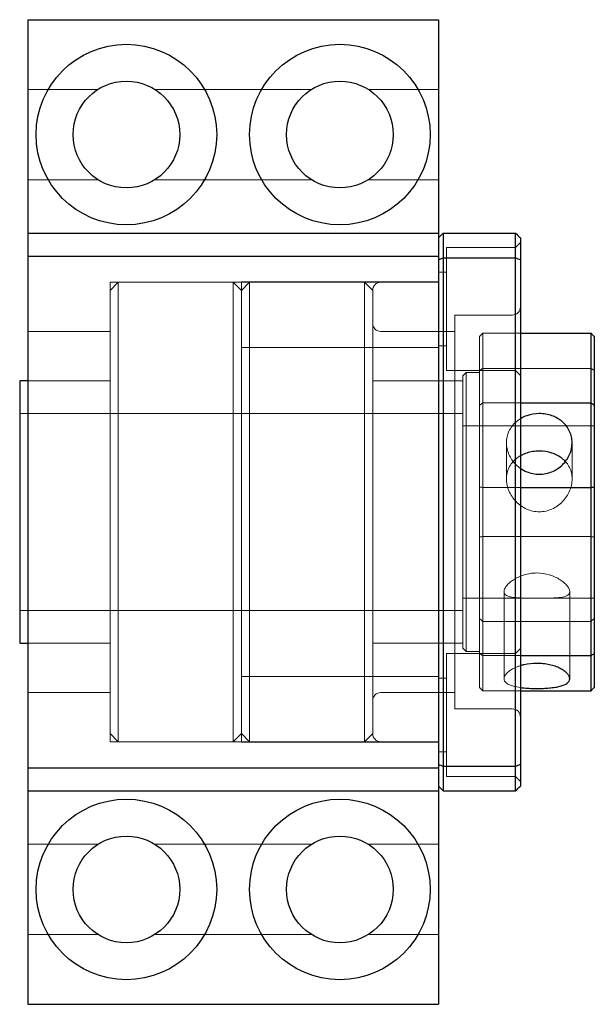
# Model space of a CAD drawing. Header units: millimetres. Extents: x 5894 to 6102, y 6811 to 7011.
# Tile 4 of 4: x 5985 to 6020, y 6951 to 7011. Entities that reach past the tile are written whole.
import ezdxf
from ezdxf.lldxf.tags import DXFTag

# ---------------------------------------------------------------- set-up
doc = ezdxf.new("R2010")
doc.units = ezdxf.units.MM
doc.layers.add('1', color=7, linetype='CONTINUOUS', true_color=0xffffff)
tags = doc.linetypes.add('DASHED', pattern=[25.72, 12.86, -12.86]).pattern_tags.tags
tags[6:7] = [DXFTag(74, 4), DXFTag(75, 0), DXFTag(340, '0'), DXFTag(46, 0.0), DXFTag(50, 0.0), DXFTag(44, 0.0), DXFTag(45, 0.0)]
tags[4:5] = [DXFTag(74, 4), DXFTag(75, 0), DXFTag(340, '0'), DXFTag(46, 0.0), DXFTag(50, 0.0), DXFTag(44, 0.0), DXFTag(45, 0.0)]

msp = doc.modelspace()

# ---------------------------------------------------------------- linework, layer by layer
at = {"layer": '1', "color": 7, "linetype": 'Continuous'}
for p, q in [((5985.935, 7010.573), (5985.935, 6997.573)), ((5985.935, 7010.573), (6010.935, 7010.573)), ((6010.935, 7010.573), (6010.935, 6997.573)), ((5985.935, 6997.573), (5985.935, 6996.158)), ((5985.935, 6997.573), (6010.935, 6997.573)), ((6010.935, 6997.573), (6010.935, 6996.158)), ((6011.235, 6997.573), (6011.235, 6996.064)), ((6011.235, 6997.573), (6015.635, 6997.573)), ((6015.635, 6996.064), (6015.635, 6997.573)), ((6015.935, 6997.273), (6015.935, 6995.948)), ((5985.935, 6996.158), (5985.935, 6964.987)), ((5985.935, 6996.158), (6010.935, 6996.158)), ((6010.935, 6996.158), (6010.935, 6964.987)), ((6011.235, 6996.064), (6011.235, 6965.081)), ((6011.235, 6996.064), (6015.635, 6996.064)), ((6015.635, 6965.081), (6015.635, 6996.064)), ((6015.935, 6995.948), (6015.935, 6965.197)), ((6015.935, 6991.47), (6020.235, 6991.47)), ((6020.235, 6987.235), (6020.235, 6991.47)), ((6020.435, 6991.265), (6020.435, 6987.071)), ((5985.935, 6988.573), (5985.435, 6988.573)), ((5985.435, 6988.573), (5985.435, 6972.573)), ((6015.935, 6987.235), (6020.235, 6987.235)), ((6020.235, 6982.07), (6020.235, 6987.235)), ((6020.435, 6987.071), (6020.435, 6982.096)), ((6015.935, 6982.07), (6020.235, 6982.07)), ((6020.235, 6971.82), (6020.235, 6982.07)), ((6020.435, 6982.096), (6020.435, 6971.947)), ((5985.435, 6972.573), (5985.935, 6972.573)), ((6015.935, 6971.82), (6020.235, 6971.82)), ((6020.235, 6969.675), (6020.235, 6971.82)), ((6020.435, 6971.947), (6020.435, 6969.881)), ((6015.935, 6969.675), (6020.235, 6969.675)), ((5985.935, 6964.987), (6010.935, 6964.987)), ((5985.935, 6964.987), (5985.935, 6963.573)), ((6010.935, 6964.987), (6010.935, 6963.573)), ((6011.235, 6965.081), (6011.235, 6963.573)), ((6011.235, 6965.081), (6015.635, 6965.081)), ((6015.635, 6963.573), (6015.635, 6965.081)), ((6015.935, 6965.197), (6015.935, 6963.873)), ((5985.935, 6963.573), (6010.935, 6963.573)), ((5985.935, 6963.573), (5985.935, 6950.573)), ((6010.935, 6963.573), (6010.935, 6950.573)), ((6011.235, 6963.573), (6015.635, 6963.573)), ((5985.935, 6950.573), (6010.935, 6950.573))]:
    msp.add_line(p, q, dxfattribs=at)
at = {"layer": '1', "color": 252, "linetype": 'DASHED', "lineweight": 5}
for p, q in [((5990.203, 7006.323), (5985.935, 7006.323)), ((6003.203, 7006.323), (5993.667, 7006.323)), ((6010.935, 7006.323), (6006.667, 7006.323)), ((5985.935, 7000.823), (5990.203, 7000.823)), ((5993.667, 7000.823), (6003.203, 7000.823)), ((6006.667, 7000.823), (6010.935, 7000.823)), ((6015.635, 6996.697), (6011.435, 6996.697)), ((6011.435, 6992.947), (6011.435, 6996.697)), ((6015.935, 6996.997), (6015.635, 6996.697)), ((6011.435, 6995.197), (6010.935, 6995.197)), ((6007.434, 6994.573), (5990.935, 6994.573)), ((5991.435, 6994.573), (5990.935, 6994.073)), ((5990.935, 6994.573), (5990.935, 6966.573)), ((5998.435, 6994.573), (5991.435, 6994.573)), ((5991.435, 6966.573), (5991.435, 6994.573)), ((5998.935, 6994.073), (5998.435, 6994.573)), ((5998.435, 6994.573), (5998.435, 6980.573)), ((6010.935, 6994.593), (5998.935, 6994.593)), ((5998.935, 6994.593), (5998.935, 6990.593)), ((5999.435, 6994.573), (5998.935, 6994.073)), ((6006.435, 6994.573), (5999.435, 6994.573)), ((5999.435, 6994.573), (5999.435, 6966.573)), ((6006.935, 6994.073), (6006.435, 6994.573)), ((6006.435, 6980.573), (6006.435, 6994.573)), ((6010.935, 6994.573), (6007.435, 6994.573)), ((6006.935, 6994.073), (6006.935, 6967.073)), ((6011.435, 6989.197), (6011.435, 6992.947)), ((6015.435, 6992.573), (6011.935, 6992.573)), ((6011.935, 6980.573), (6011.935, 6992.573)), ((5990.935, 6991.573), (5985.935, 6991.573)), ((6011.935, 6991.573), (6007.435, 6991.573)), ((6013.435, 6987.071), (6013.435, 6991.265)), ((6013.635, 6991.47), (6015.935, 6991.47)), ((6013.635, 6991.47), (6013.635, 6987.235)), ((6010.935, 6990.697), (6011.435, 6990.697)), ((5998.935, 6980.573), (5998.935, 6990.594)), ((5998.935, 6990.593), (6010.935, 6990.593)), ((5998.935, 6970.552), (5998.935, 6990.593)), ((6011.435, 6989.197), (6015.635, 6989.197)), ((6012.635, 6989.073), (6012.435, 6988.873)), ((6012.435, 6980.573), (6012.435, 6988.873)), ((6013.435, 6989.073), (6012.635, 6989.073)), ((6012.635, 6989.073), (6012.635, 6972.073)), ((6013.635, 6989.325), (6020.235, 6989.325)), ((6015.635, 6989.197), (6015.935, 6988.897)), ((5990.935, 6988.573), (5985.935, 6988.573)), ((6012.435, 6988.573), (6006.935, 6988.573)), ((6013.435, 6982.096), (6013.435, 6987.071)), ((6013.635, 6987.235), (6015.935, 6987.235)), ((6013.635, 6987.235), (6013.635, 6982.07)), ((5990.935, 6986.573), (5985.435, 6986.573)), ((5998.935, 6986.573), (5990.935, 6986.573)), ((6006.935, 6986.573), (5998.935, 6986.573)), ((6012.435, 6986.573), (6006.935, 6986.573)), ((6020.435, 6985.823), (6012.435, 6985.823)), ((6015.085, 6984.791), (6015.085, 6982.583)), ((6019.085, 6982.583), (6019.085, 6984.79)), ((6013.435, 6971.947), (6013.435, 6982.096)), ((6013.635, 6982.07), (6013.635, 6971.82)), ((6013.635, 6982.07), (6015.935, 6982.07)), ((5998.435, 6980.573), (5998.435, 6966.573)), ((5998.935, 6970.551), (5998.935, 6980.573)), ((6006.435, 6966.573), (6006.435, 6980.573)), ((6011.935, 6968.573), (6011.935, 6980.573)), ((6012.435, 6972.273), (6012.435, 6980.573)), ((6013.635, 6979.075), (6020.235, 6979.075)), ((6014.935, 6975.732), (6014.935, 6970.414)), ((6018.935, 6970.418), (6018.935, 6975.731)), ((6012.435, 6975.323), (6016.897, 6975.323)), ((6016.973, 6975.323), (6020.435, 6975.323)), ((5985.435, 6974.573), (5990.935, 6974.573)), ((5990.935, 6974.573), (5998.935, 6974.573)), ((5998.935, 6974.573), (6006.935, 6974.573)), ((6006.935, 6974.573), (6012.435, 6974.573)), ((6013.635, 6973.91), (6020.235, 6973.91)), ((5985.935, 6972.573), (5990.935, 6972.573)), ((6006.935, 6972.573), (6012.435, 6972.573)), ((6006.935, 6972.573), (6006.935, 6967.073)), ((6012.435, 6972.273), (6012.635, 6972.073)), ((6012.635, 6972.073), (6013.435, 6972.073)), ((6015.935, 6972.248), (6015.635, 6971.948)), ((6015.635, 6971.948), (6011.435, 6971.948)), ((6011.435, 6968.198), (6011.435, 6971.948)), ((6013.435, 6969.881), (6013.435, 6971.947)), ((6013.635, 6971.82), (6013.635, 6969.675)), ((6013.635, 6971.82), (6015.935, 6971.82)), ((6010.935, 6970.552), (5998.935, 6970.552)), ((5998.935, 6970.552), (5998.935, 6966.552)), ((6011.435, 6970.448), (6010.935, 6970.448)), ((6013.635, 6969.675), (6015.935, 6969.675)), ((5985.935, 6969.573), (5990.935, 6969.573)), ((6007.435, 6969.573), (6011.935, 6969.573)), ((6011.935, 6968.573), (6015.435, 6968.573)), ((6011.435, 6964.448), (6011.435, 6968.198)), ((5990.935, 6967.073), (5991.435, 6966.573)), ((5998.435, 6966.573), (5998.935, 6967.073)), ((5998.935, 6967.073), (5999.435, 6966.573)), ((6006.435, 6966.573), (6006.935, 6967.073)), ((5990.935, 6966.573), (6007.434, 6966.573)), ((5991.435, 6966.573), (5998.435, 6966.573)), ((5998.935, 6966.552), (6010.935, 6966.552)), ((5999.435, 6966.573), (6006.435, 6966.573)), ((6007.435, 6966.573), (6010.935, 6966.573)), ((6010.935, 6965.948), (6011.435, 6965.948)), ((6011.435, 6964.448), (6015.635, 6964.448)), ((6015.635, 6964.448), (6015.935, 6964.148)), ((5990.203, 6960.323), (5985.935, 6960.323)), ((6003.203, 6960.323), (5993.667, 6960.323)), ((6010.935, 6960.323), (6006.667, 6960.323)), ((5985.935, 6954.823), (5990.203, 6954.823)), ((5993.667, 6954.823), (6003.203, 6954.823)), ((6006.667, 6954.823), (6010.935, 6954.823))]:
    msp.add_line(p, q, dxfattribs=at)
at = {"layer": '1', "color": 7, "linetype": 'Continuous'}
for centre, radius in [((5991.935, 7003.573), 5.5), ((6004.935, 7003.573), 5.5), ((5991.935, 7003.573), 3.25), ((6004.935, 7003.573), 3.25), ((5991.935, 6957.573), 5.5), ((6004.935, 6957.573), 5.5), ((5991.935, 6957.573), 3.25), ((6004.935, 6957.573), 3.25)]:
    msp.add_circle(centre, radius, dxfattribs=at)
at = {"layer": '1', "color": 252, "linetype": 'DASHED', "lineweight": 5}
for centre, start, end in [((6007.435, 6994.073), 90, 180), ((6007.435, 6967.073), 180, 270)]:
    msp.add_arc(centre, 0.5, start, end, dxfattribs=at)
at = {"layer": '1', "color": 252, "linetype": 'DASHED', "lineweight": 5, "extrusion": (0, 0, -1)}
for centre, start, end in [((-6015.435, 6993.073), 180, 270), ((-6007.435, 6992.073), 270, 0), ((-6007.435, 6969.073), 0, 90), ((-6015.435, 6968.073), 90, 180)]:
    msp.add_arc(centre, 0.5, start, end, dxfattribs=at)
at = {"layer": '1', "color": 7, "linetype": 'Continuous'}
for points in [[(6011.235, 6997.573), (6011.135, 6997.473), (6011.035, 6997.373), (6010.935, 6997.273)], [(6015.635, 6997.573), (6015.735, 6997.473), (6015.835, 6997.373), (6015.935, 6997.273)], [(6010.935, 6995.948), (6011.035, 6995.987), (6011.135, 6996.026), (6011.235, 6996.064)], [(6015.635, 6996.064), (6015.735, 6996.026), (6015.835, 6995.987), (6015.935, 6995.948)], [(6020.435, 6991.265), (6020.368, 6991.333), (6020.301, 6991.402), (6020.235, 6991.47)], [(6020.435, 6987.071), (6020.368, 6987.126), (6020.301, 6987.18), (6020.235, 6987.235)], [(6020.235, 6982.07), (6020.301, 6982.079), (6020.368, 6982.088), (6020.435, 6982.096)], [(6020.235, 6971.82), (6020.301, 6971.862), (6020.368, 6971.904), (6020.435, 6971.947)], [(6020.235, 6969.675), (6020.301, 6969.743), (6020.368, 6969.812), (6020.435, 6969.881)], [(6010.935, 6965.197), (6011.035, 6965.158), (6011.135, 6965.119), (6011.235, 6965.081)], [(6015.635, 6965.081), (6015.735, 6965.119), (6015.835, 6965.158), (6015.935, 6965.197)], [(6010.935, 6963.873), (6011.035, 6963.773), (6011.135, 6963.673), (6011.235, 6963.573)], [(6015.635, 6963.573), (6015.735, 6963.673), (6015.835, 6963.773), (6015.935, 6963.873)]]:
    msp.add_open_spline(points, degree=3, dxfattribs=at)
at = {"layer": '1', "color": 252, "linetype": 'DASHED', "lineweight": 5}
for points in [[(6013.435, 6991.265), (6013.501, 6991.333), (6013.568, 6991.402), (6013.635, 6991.47)], [(6013.635, 6989.325), (6013.568, 6989.283), (6013.501, 6989.241), (6013.435, 6989.199)], [(6020.435, 6989.199), (6020.368, 6989.241), (6020.301, 6989.283), (6020.235, 6989.325)], [(6013.435, 6987.071), (6013.501, 6987.126), (6013.568, 6987.18), (6013.635, 6987.235)], [(6013.435, 6982.096), (6013.501, 6982.088), (6013.568, 6982.079), (6013.635, 6982.07)], [(6013.635, 6979.075), (6013.568, 6979.066), (6013.501, 6979.058), (6013.435, 6979.049)], [(6020.435, 6979.049), (6020.368, 6979.058), (6020.301, 6979.066), (6020.235, 6979.075)], [(6013.635, 6973.91), (6013.568, 6973.965), (6013.501, 6974.019), (6013.435, 6974.074)], [(6020.235, 6973.91), (6020.301, 6973.965), (6020.368, 6974.019), (6020.435, 6974.074)], [(6013.435, 6971.947), (6013.501, 6971.904), (6013.568, 6971.862), (6013.635, 6971.82)], [(6013.635, 6969.675), (6013.568, 6969.743), (6013.501, 6969.812), (6013.435, 6969.881)], [(6011.235, 6965.081), (6011.135, 6965.119), (6011.035, 6965.158), (6010.935, 6965.197)], [(6015.935, 6965.197), (6015.835, 6965.158), (6015.735, 6965.119), (6015.635, 6965.081)]]:
    msp.add_open_spline(points, degree=3, dxfattribs=at)
at = {"layer": '1', "color": 7, "linetype": 'Continuous'}
for points, knots in [([(6017.085, 6982.874), (6017.217, 6982.874), (6017.347, 6982.887), (6017.603, 6982.937), (6017.73, 6982.976), (6017.972, 6983.075), (6018.087, 6983.136), (6018.304, 6983.278), (6018.407, 6983.361), (6018.683, 6983.629), (6018.832, 6983.844), (6019.032, 6984.301), (6019.084, 6984.549), (6019.085, 6984.911), (6019.072, 6985.033), (6019.021, 6985.266), (6018.983, 6985.379), (6018.882, 6985.596), (6018.82, 6985.7), (6018.675, 6985.892), (6018.592, 6985.981), (6018.406, 6986.143), (6018.305, 6986.215), (6018.089, 6986.34), (6017.972, 6986.394), (6017.73, 6986.48), (6017.606, 6986.513), (6017.349, 6986.557), (6017.216, 6986.568), (6016.824, 6986.568), (6016.56, 6986.523), (6016.199, 6986.395), (6016.082, 6986.342), (6015.957, 6986.269), (6015.94, 6986.259), (6015.923, 6986.249)], [0, 0, 0, 0, 0.052206, 0.052206, 0.104411, 0.104411, 0.156617, 0.156617, 0.208823, 0.208823, 0.313234, 0.313234, 0.417646, 0.417646, 0.469851, 0.469851, 0.522057, 0.522057, 0.574263, 0.574263, 0.626468, 0.626468, 0.678674, 0.678674, 0.73088, 0.73088, 0.783085, 0.783085, 0.835291, 0.835291, 0.939702, 0.939702, 0.991908, 0.991908, 1, 1, 1, 1]), ([(6018.667, 6983.66), (6018.615, 6983.716), (6018.558, 6983.769), (6018.406, 6983.893), (6018.306, 6983.959), (6018.091, 6984.074), (6017.974, 6984.123), (6017.614, 6984.24), (6017.348, 6984.281), (6016.954, 6984.281), (6016.821, 6984.271), (6016.562, 6984.231), (6016.436, 6984.202), (6016.195, 6984.123), (6016.078, 6984.074), (6015.953, 6984.007), (6015.936, 6983.998), (6015.919, 6983.988)], [0, 0, 0, 0, 0.083867, 0.083867, 0.211809, 0.211809, 0.339752, 0.339752, 0.595637, 0.595637, 0.72358, 0.72358, 0.851523, 0.851523, 0.979465, 0.979465, 1, 1, 1, 1]), ([(6015.926, 6983.239), (6016.048, 6983.154), (6016.179, 6983.082), (6016.437, 6982.977), (6016.563, 6982.938), (6016.821, 6982.887), (6016.952, 6982.874), (6017.085, 6982.874)], [0, 0, 0, 0, 0.363057, 0.363057, 0.681529, 0.681529, 1, 1, 1, 1]), ([(6016.935, 6969.816), (6017.067, 6969.816), (6017.197, 6969.819), (6017.453, 6969.83), (6017.58, 6969.838), (6017.822, 6969.861), (6017.937, 6969.875), (6018.154, 6969.91), (6018.257, 6969.931), (6018.533, 6970.004), (6018.682, 6970.068), (6018.882, 6970.221), (6018.934, 6970.313), (6018.935, 6970.463), (6018.922, 6970.517), (6018.871, 6970.623), (6018.833, 6970.677), (6018.732, 6970.786), (6018.67, 6970.84), (6018.525, 6970.944), (6018.442, 6970.993), (6018.256, 6971.087), (6018.155, 6971.13), (6017.939, 6971.206), (6017.822, 6971.239), (6017.58, 6971.294), (6017.456, 6971.314), (6017.199, 6971.343), (6017.066, 6971.35), (6016.674, 6971.35), (6016.41, 6971.321), (6016.089, 6971.249), (6016.01, 6971.228), (6015.934, 6971.204)], [0, 0, 0, 0, 0.053562, 0.053562, 0.107124, 0.107124, 0.160686, 0.160686, 0.214247, 0.214247, 0.321371, 0.321371, 0.428495, 0.428495, 0.482057, 0.482057, 0.535619, 0.535619, 0.589181, 0.589181, 0.642742, 0.642742, 0.696304, 0.696304, 0.749866, 0.749866, 0.803428, 0.803428, 0.85699, 0.85699, 0.964114, 0.964114, 1, 1, 1, 1]), ([(6015.925, 6969.877), (6016.003, 6969.867), (6016.084, 6969.857), (6016.287, 6969.838), (6016.413, 6969.83), (6016.671, 6969.819), (6016.802, 6969.816), (6016.935, 6969.816)], [0, 0, 0, 0, 0.255952, 0.255952, 0.627976, 0.627976, 1, 1, 1, 1])]:
    msp.add_open_spline(points, degree=3, knots=knots, dxfattribs=at)
at = {"layer": '1', "color": 252, "linetype": 'DASHED', "lineweight": 5}
for points, knots in [([(6015.923, 6986.249), (6015.834, 6986.193), (6015.75, 6986.131), (6015.579, 6985.983), (6015.495, 6985.893), (6015.35, 6985.701), (6015.288, 6985.599), (6015.137, 6985.273), (6015.085, 6985.037), (6015.085, 6984.671), (6015.097, 6984.55), (6015.148, 6984.31), (6015.187, 6984.189), (6015.287, 6983.959), (6015.348, 6983.85), (6015.493, 6983.64), (6015.577, 6983.541), (6015.748, 6983.374), (6015.835, 6983.303), (6015.926, 6983.239)], [0, 0, 0, 0, 0.087069, 0.087069, 0.190108, 0.190108, 0.293148, 0.293148, 0.499227, 0.499227, 0.602267, 0.602267, 0.705307, 0.705307, 0.808346, 0.808346, 0.911386, 0.911386, 1, 1, 1, 1]), ([(6015.919, 6983.988), (6015.831, 6983.938), (6015.748, 6983.881), (6015.578, 6983.742), (6015.496, 6983.659), (6015.351, 6983.479), (6015.289, 6983.379), (6015.188, 6983.169), (6015.15, 6983.059), (6015.098, 6982.829), (6015.085, 6982.707), (6015.085, 6982.342), (6015.138, 6982.089), (6015.289, 6981.734), (6015.352, 6981.619), (6015.497, 6981.401), (6015.58, 6981.299), (6015.763, 6981.11), (6015.865, 6981.023), (6016.08, 6980.871), (6016.195, 6980.806), (6016.559, 6980.644), (6016.818, 6980.587), (6017.085, 6980.587)], [0, 0, 0, 0, 0.065384, 0.065384, 0.143269, 0.143269, 0.221153, 0.221153, 0.299038, 0.299038, 0.376923, 0.376923, 0.532692, 0.532692, 0.610577, 0.610577, 0.688461, 0.688461, 0.766346, 0.766346, 0.844231, 0.844231, 1, 1, 1, 1]), ([(6017.085, 6980.587), (6017.218, 6980.587), (6017.349, 6980.601), (6017.606, 6980.657), (6017.734, 6980.699), (6017.976, 6980.807), (6018.09, 6980.872), (6018.306, 6981.024), (6018.408, 6981.111), (6018.681, 6981.394), (6018.83, 6981.617), (6018.98, 6981.971), (6019.02, 6982.094), (6019.072, 6982.34), (6019.085, 6982.463), (6019.085, 6982.707), (6019.071, 6982.828), (6019.02, 6983.059), (6018.981, 6983.169), (6018.88, 6983.381), (6018.818, 6983.478), (6018.721, 6983.6), (6018.694, 6983.631), (6018.667, 6983.66)], [0, 0, 0, 0, 0.088148, 0.088148, 0.176297, 0.176297, 0.264445, 0.264445, 0.352594, 0.352594, 0.528891, 0.528891, 0.617039, 0.617039, 0.705188, 0.705188, 0.793336, 0.793336, 0.881485, 0.881485, 0.969633, 0.969633, 1, 1, 1, 1]), ([(6016.935, 6975.323), (6017.068, 6975.323), (6017.199, 6975.323), (6017.456, 6975.323), (6017.584, 6975.324), (6017.826, 6975.328), (6017.94, 6975.331), (6018.156, 6975.341), (6018.258, 6975.349), (6018.531, 6975.384), (6018.68, 6975.422), (6018.83, 6975.511), (6018.87, 6975.546), (6018.922, 6975.627), (6018.935, 6975.673), (6018.935, 6975.774), (6018.921, 6975.83), (6018.87, 6975.947), (6018.831, 6976.008), (6018.73, 6976.135), (6018.668, 6976.199), (6018.523, 6976.325), (6018.44, 6976.387), (6018.256, 6976.505), (6018.156, 6976.56), (6017.941, 6976.66), (6017.824, 6976.705), (6017.464, 6976.815), (6017.198, 6976.857), (6016.804, 6976.857), (6016.671, 6976.847), (6016.412, 6976.807), (6016.286, 6976.779), (6016.045, 6976.705), (6015.928, 6976.66), (6015.713, 6976.56), (6015.613, 6976.505), (6015.428, 6976.386), (6015.346, 6976.324), (6015.201, 6976.199), (6015.139, 6976.134), (6015.038, 6976.008), (6015, 6975.947), (6014.948, 6975.83), (6014.935, 6975.774), (6014.935, 6975.623), (6014.988, 6975.54), (6015.139, 6975.451), (6015.202, 6975.427), (6015.347, 6975.387), (6015.43, 6975.372), (6015.613, 6975.349), (6015.715, 6975.341), (6015.93, 6975.331), (6016.045, 6975.327), (6016.409, 6975.322), (6016.668, 6975.323), (6016.935, 6975.323)], [0, 0, 0, 0, 0.03125, 0.03125, 0.0625, 0.0625, 0.09375, 0.09375, 0.125, 0.125, 0.1875, 0.1875, 0.21875, 0.21875, 0.25, 0.25, 0.28125, 0.28125, 0.3125, 0.3125, 0.34375, 0.34375, 0.375, 0.375, 0.40625, 0.40625, 0.4375, 0.4375, 0.5, 0.5, 0.53125, 0.53125, 0.5625, 0.5625, 0.59375, 0.59375, 0.625, 0.625, 0.65625, 0.65625, 0.6875, 0.6875, 0.71875, 0.71875, 0.75, 0.75, 0.8125, 0.8125, 0.84375, 0.84375, 0.875, 0.875, 0.90625, 0.90625, 0.9375, 0.9375, 1, 1, 1, 1]), ([(6015.934, 6971.204), (6015.896, 6971.193), (6015.859, 6971.181), (6015.715, 6971.13), (6015.614, 6971.087), (6015.429, 6970.995), (6015.345, 6970.944), (6015.2, 6970.841), (6015.138, 6970.787), (6014.987, 6970.624), (6014.935, 6970.516), (6014.935, 6970.364), (6014.947, 6970.316), (6014.998, 6970.226), (6015.037, 6970.183), (6015.137, 6970.106), (6015.198, 6970.071), (6015.343, 6970.008), (6015.427, 6969.98), (6015.64, 6969.924), (6015.777, 6969.898), (6015.925, 6969.877)], [0, 0, 0, 0, 0.031009, 0.031009, 0.124977, 0.124977, 0.218944, 0.218944, 0.312911, 0.312911, 0.500846, 0.500846, 0.594813, 0.594813, 0.68878, 0.68878, 0.782748, 0.782748, 0.876715, 0.876715, 1, 1, 1, 1])]:
    msp.add_open_spline(points, degree=3, knots=knots, dxfattribs=at)

doc.saveas('drawing.dxf')
